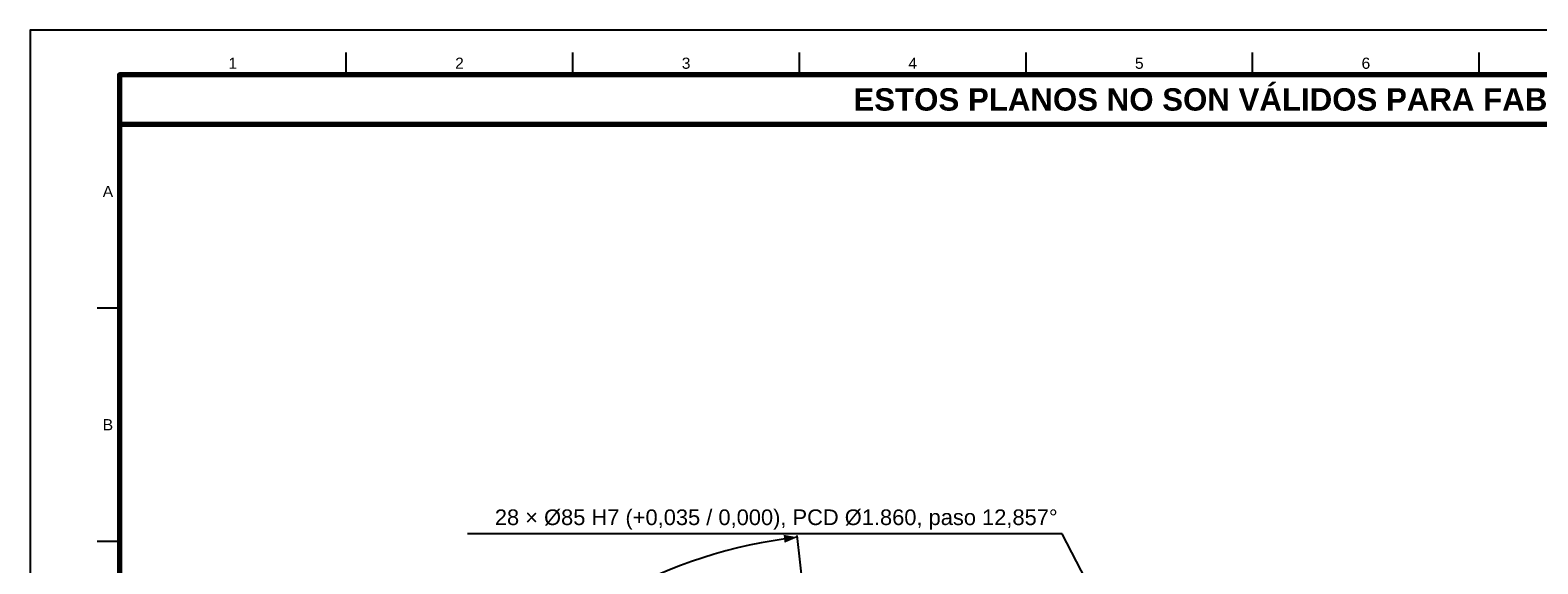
# Model space of a CAD drawing. Header units: millimetres. Extents: x 0 to 841, y 0 to 594.
# Tile 6 of 8: x 0 to 337, y 475 to 594. Entities that reach past the tile are written whole.
import ezdxf
from ezdxf.enums import TextEntityAlignment as Align

# ---------------------------------------------------------------- set-up
doc = ezdxf.new("R2010")
doc.units = ezdxf.units.MM
doc.linetypes.add('FANTASMA', pattern=[35, 18, -4, 3, -3, 3, -4])
for name, color, linetype, lineweight in [('COTA', 7, 'CONTINUOUS', 25), ('FANT', 7, 'FANTASMA', 25), ('FINA', 7, 'CONTINUOUS', 25), ('MARCO', 7, 'CONTINUOUS', 70), ('TXT', 7, 'CONTINUOUS', 25)]:
    doc.layers.add(name, color=color, linetype=linetype, lineweight=lineweight)
doc.styles.add('STD', font='LiberationSans-Regular.ttf')
doc.styles.add('STDB', font='LiberationSans-Bold.ttf')

msp = doc.modelspace()

# ---------------------------------------------------------------- linework, layer by layer
at = {"layer": 'COTA'}
for p, q in [((230.83, 481.33), (97.83, 481.33)), ((172.25, 474.99), (171.58, 480.95)), ((254.36, 435.98), (230.83, 481.33))]:
    msp.add_line(p, q, dxfattribs=at)
msp.add_arc((183.61, 374.22), 107, 96.4286, 186.4286, dxfattribs=at)
msp.add_solid([(171.63, 480.55), (168.54, 481.11), (168.75, 479.32)], dxfattribs=at)
at = {"layer": 'FANT'}
msp.add_line((174.13, 458.29), (172.25, 474.99), dxfattribs=at)
at = {"layer": 'FINA'}
for p, q in [((70.69, 584), (70.69, 589)), ((121.38, 584), (121.38, 589)), ((172.06, 584), (172.06, 589)), ((222.75, 584), (222.75, 589)), ((273.44, 584), (273.44, 589)), ((324.12, 584), (324.12, 589)), ((20, 531.82), (15, 531.82)), ((20, 479.64), (15, 479.64))]:
    msp.add_line(p, q, dxfattribs=at)
msp.add_lwpolyline([(0, 0), (841, 0), (841, 594), (0, 594)], close=True, dxfattribs=at)
at = {"layer": 'MARCO'}
for points in [[(20, 10), (831, 10), (831, 584), (20, 584)], [(20, 573), (831, 573), (831, 584), (20, 584)]]:
    msp.add_lwpolyline(points, close=True, dxfattribs=at)

# ---------------------------------------------------------------- texts
at = {"layer": 'TXT'}
for s, height, style, p in [('1', 2.5, 'STD', (45.34, 586.6)), ('2', 2.5, 'STD', (96.03, 586.6)), ('3', 2.5, 'STD', (146.72, 586.6)), ('4', 2.5, 'STD', (197.41, 586.6)), ('5', 2.5, 'STD', (248.09, 586.6)), ('6', 2.5, 'STD', (298.78, 586.6)), ('ESTOS PLANOS NO SON VÁLIDOS PARA FABRICACIÓN HASTA SU REVISIÓN Y APROBACIÓN POR UN INGENIERO CALCULISTA HABILITADO.', 5, 'STDB', (425.5, 578.5)), ('A', 2.5, 'STD', (17.4, 557.91)), ('B', 2.5, 'STD', (17.4, 505.73))]:
    msp.add_text(s, height=height, dxfattribs=dict(at, style=style)).set_placement(p, align=Align.MIDDLE_CENTER)
at = {"layer": 'TXT', "style": 'STD'}
msp.add_text('28 × Ø85 H7 (+0,035 / 0,000), PCD Ø1.860, paso 12,857°', height=3.5, dxfattribs=at).set_placement((229.83, 482.23), align=Align.BOTTOM_RIGHT)

doc.saveas('drawing.dxf')
